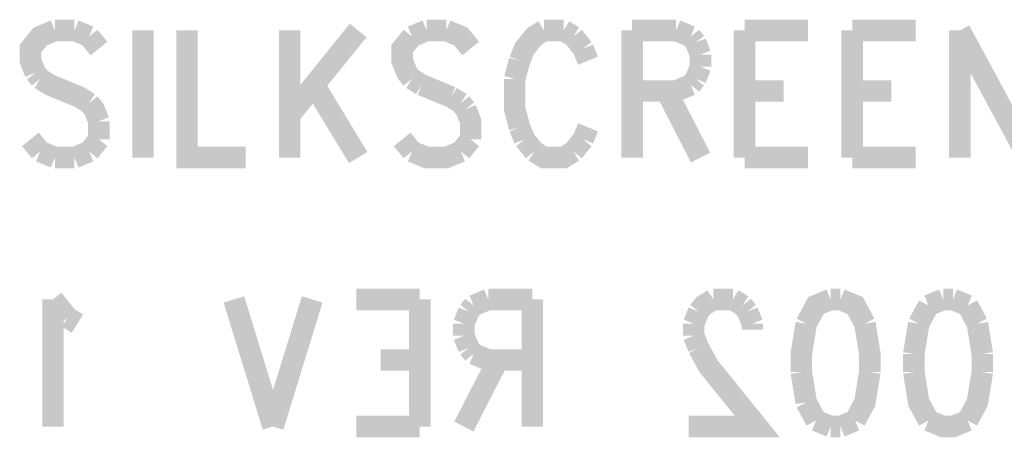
# Model space of a CAD drawing. Extents: x 7.05 to 9.21, y 7.55 to 9.58.
# Tile 1 of 2: x 7.05 to 7.96, y 7.55 to 7.94. Entities that reach past the tile are written whole.
import ezdxf

# ---------------------------------------------------------------- set-up
doc = ezdxf.new("R2010")
doc.units = 0
doc.layers.add('BOTASSEMBLY_PHO', color=6, linetype='CONTINUOUS')

msp = doc.modelspace()

# ---------------------------------------------------------------- linework, layer by layer
at = {"layer": 'BOTASSEMBLY_PHO', "const_width": 0.02}
for points in [[(7.08272, 7.92812), (7.06909, 7.9225), (7.06, 7.91125), (7.06, 7.9), (7.06454, 7.88875)], [(7.1009, 7.92812), (7.08272, 7.92812)], [(7.11454, 7.9225), (7.1009, 7.92812)], [(7.16454, 7.92812), (7.16454, 7.81)], [(7.20545, 7.92812), (7.20545, 7.81), (7.26, 7.81)], [(7.3009, 7.92812), (7.3009, 7.81)], [(7.36454, 7.92812), (7.3009, 7.84937)], [(7.42818, 7.92812), (7.41454, 7.9225)], [(7.44636, 7.92812), (7.42818, 7.92812)], [(7.46909, 7.91125), (7.46, 7.9225), (7.44636, 7.92812)], [(7.53727, 7.92812), (7.52818, 7.9225), (7.51909, 7.91125), (7.51454, 7.9)], [(7.55545, 7.92812), (7.53727, 7.92812)], [(7.56454, 7.9225), (7.55545, 7.92812)], [(7.61909, 7.92812), (7.61909, 7.81)], [(7.61909, 7.92812), (7.66, 7.92812)], [(7.66, 7.92812), (7.67363, 7.9225)], [(7.72363, 7.92812), (7.72363, 7.81)], [(7.72363, 7.92812), (7.78272, 7.92812)], [(7.82363, 7.92812), (7.82363, 7.81)], [(7.82363, 7.92812), (7.88272, 7.92812)], [(7.92363, 7.92812), (7.92363, 7.81)], [(7.92363, 7.92812), (7.98727, 7.81)], [(7.12363, 7.91125), (7.11454, 7.9225)], [(7.41454, 7.9225), (7.40545, 7.91125), (7.40545, 7.9), (7.41, 7.88875), (7.41454, 7.88312)], [(7.57363, 7.91125), (7.56454, 7.9225)], [(7.67363, 7.9225), (7.67818, 7.91687)], [(7.67818, 7.91687), (7.68272, 7.90562)], [(7.57818, 7.9), (7.57363, 7.91125)], [(7.68272, 7.90562), (7.68272, 7.89437)], [(7.51454, 7.9), (7.51, 7.88312)], [(7.06454, 7.88875), (7.06909, 7.88312)], [(7.68272, 7.89437), (7.67818, 7.88312)], [(7.06909, 7.88312), (7.07818, 7.8775), (7.10545, 7.86625), (7.11454, 7.86062)], [(7.32363, 7.8775), (7.36454, 7.81)], [(7.41454, 7.88312), (7.42363, 7.8775)], [(7.42363, 7.8775), (7.4509, 7.86625)], [(7.51, 7.88312), (7.51, 7.855), (7.51454, 7.83812)], [(7.67363, 7.8775), (7.66, 7.87187)], [(7.67818, 7.88312), (7.67363, 7.8775)], [(7.66, 7.87187), (7.61909, 7.87187)], [(7.6509, 7.87187), (7.68272, 7.81)], [(7.72363, 7.87187), (7.76, 7.87187)], [(7.82363, 7.87187), (7.86, 7.87187)], [(7.11454, 7.86062), (7.11909, 7.855), (7.12363, 7.84375)], [(7.4509, 7.86625), (7.46, 7.86062)], [(7.46, 7.86062), (7.46454, 7.855)], [(7.46454, 7.855), (7.46909, 7.84375), (7.46909, 7.82687)], [(7.12363, 7.84375), (7.12363, 7.82687)], [(7.51454, 7.83812), (7.51909, 7.82687)], [(7.57363, 7.82687), (7.57818, 7.83812)], [(7.06909, 7.81562), (7.06, 7.82687)], [(7.12363, 7.82687), (7.11454, 7.81562)], [(7.41454, 7.81562), (7.40545, 7.82687)], [(7.46909, 7.82687), (7.46, 7.81562)], [(7.51909, 7.82687), (7.52818, 7.81562)], [(7.56454, 7.81562), (7.57363, 7.82687)], [(7.08272, 7.81), (7.06909, 7.81562)], [(7.11454, 7.81562), (7.1009, 7.81)], [(7.46, 7.81562), (7.44636, 7.81), (7.42818, 7.81), (7.41454, 7.81562)], [(7.52818, 7.81562), (7.53727, 7.81), (7.55545, 7.81), (7.56454, 7.81562)], [(7.1009, 7.81), (7.08272, 7.81)], [(7.72363, 7.81), (7.78272, 7.81)], [(7.82363, 7.81), (7.88272, 7.81)], [(7.09454, 7.66125), (7.0809, 7.67812)], [(7.0809, 7.67812), (7.0809, 7.56)], [(7.24909, 7.67812), (7.28545, 7.56)], [(7.32181, 7.67812), (7.28545, 7.56)], [(7.42181, 7.67812), (7.36272, 7.67812)], [(7.42181, 7.67812), (7.42181, 7.56)], [(7.48545, 7.67812), (7.47181, 7.6725)], [(7.52636, 7.67812), (7.48545, 7.67812)], [(7.52636, 7.67812), (7.52636, 7.56)], [(7.69454, 7.67812), (7.68545, 7.6725), (7.6809, 7.66687)], [(7.71272, 7.67812), (7.69454, 7.67812)], [(7.72181, 7.6725), (7.71272, 7.67812)], [(7.7809, 7.65562), (7.79, 7.6725), (7.80363, 7.67812)], [(7.80363, 7.67812), (7.81272, 7.67812)], [(7.81272, 7.67812), (7.82636, 7.6725), (7.83545, 7.65562)], [(7.89454, 7.6725), (7.90818, 7.67812)], [(7.90818, 7.67812), (7.91727, 7.67812)], [(7.91727, 7.67812), (7.9309, 7.6725)], [(7.46727, 7.66687), (7.46272, 7.65562)], [(7.47181, 7.6725), (7.46727, 7.66687)], [(7.6809, 7.66687), (7.67636, 7.65562)], [(7.72636, 7.66687), (7.72181, 7.6725)], [(7.7309, 7.65562), (7.72636, 7.66687)], [(7.88545, 7.65562), (7.89454, 7.6725)], [(7.9309, 7.6725), (7.94, 7.65562)], [(7.10363, 7.65562), (7.09454, 7.66125)], [(7.46272, 7.65562), (7.46272, 7.64437)], [(7.67636, 7.65562), (7.67636, 7.64437)], [(7.7309, 7.65), (7.7309, 7.65562)], [(7.77636, 7.61062), (7.77636, 7.6275), (7.7809, 7.65562)], [(7.83545, 7.65562), (7.84, 7.6275), (7.84, 7.61062)], [(7.8809, 7.6275), (7.88545, 7.65562)], [(7.94, 7.65562), (7.94454, 7.6275)], [(7.46272, 7.64437), (7.46727, 7.63312)], [(7.67636, 7.64437), (7.6809, 7.63312)], [(7.46727, 7.63312), (7.47181, 7.6275)], [(7.6809, 7.63312), (7.69, 7.61625), (7.73545, 7.56), (7.67181, 7.56)], [(7.42181, 7.62187), (7.38545, 7.62187)], [(7.49454, 7.62187), (7.46272, 7.56)], [(7.47181, 7.6275), (7.48545, 7.62187)], [(7.48545, 7.62187), (7.52636, 7.62187)], [(7.8809, 7.61062), (7.8809, 7.6275)], [(7.94454, 7.6275), (7.94454, 7.61062)], [(7.7809, 7.5825), (7.77636, 7.61062)], [(7.84, 7.61062), (7.83545, 7.5825), (7.82636, 7.56562)], [(7.89454, 7.56562), (7.88545, 7.5825), (7.8809, 7.61062)], [(7.94454, 7.61062), (7.94, 7.5825), (7.9309, 7.56562)], [(7.79, 7.56562), (7.7809, 7.5825)], [(7.42181, 7.56), (7.36272, 7.56)], [(7.80363, 7.56), (7.79, 7.56562)], [(7.81272, 7.56), (7.80363, 7.56)], [(7.82636, 7.56562), (7.81272, 7.56)], [(7.9309, 7.56562), (7.91727, 7.56), (7.90818, 7.56), (7.89454, 7.56562)]]:
    msp.add_lwpolyline(points, dxfattribs=at)

doc.saveas('drawing.dxf')
